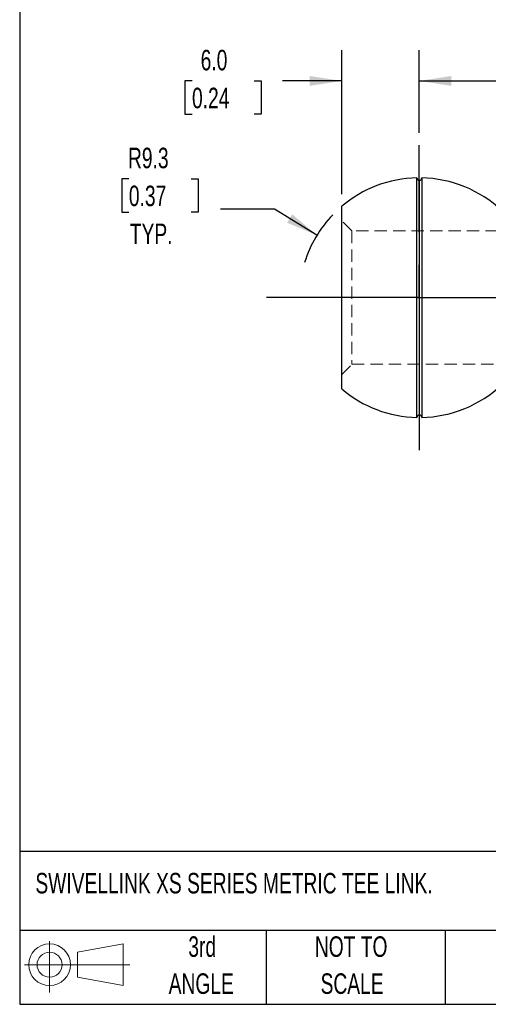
# Model space of a CAD drawing. Header units: millimetres. Extents: x 6 to 273, y 6 to 210.
# Tile 1 of 22: x 6 to 55, y 6 to 108. Entities that reach past the tile are written whole.
import ezdxf

# ---------------------------------------------------------------- set-up
doc = ezdxf.new("R2010")
doc.units = ezdxf.units.MM
doc.linetypes.add('CENTERX2', pattern=[20.32, 12.7, -2.54, 2.54, -2.54])
doc.linetypes.add('HIDDEN', pattern=[1.905, 1.27, -0.635])
doc.layers.add('CENTER', color=40, linetype='CENTERX2')
doc.layers.add('DIMENSIONS', color=140, linetype='Continuous', lineweight=25)
doc.layers.add('TEXT', color=140, linetype='Continuous', lineweight=25)
doc.styles.add('SLDTEXTSTYLE0', font='TXT', dxfattribs={"width": 0.7})
doc.dimstyles.new('SLDDIMSTYLE0', dxfattribs={"dimtxt": 2.158008, "dimasz": 3.302, "dimexe": 0, "dimexo": 0.0625, "dimgap": 0.539502, "dimtad": 0, "dimtih": 1, "dimtoh": 1, "dimlfac": 0.75, "dimrnd": 1e-09, "dimzin": 4, "dimdsep": 46, "dimtxsty": 'SLDTEXTSTYLE0', "dimsah": 1, "dimcen": 0.09, "dimadec": 0, "dimazin": 1, "dimtfac": 1, "dimtmove": 0, "dimatfit": 0, "dimfxl": 0, "dimfrac": 2, "dimtolj": 1, "dimtzin": 12, "dimarcsym": 0})
doc.dimstyles.new('SLDDIMSTYLE1', dxfattribs={"dimtxt": 2.158008, "dimasz": 3.302, "dimexe": 0, "dimexo": 0.0625, "dimgap": 0.539502, "dimtad": 0, "dimtih": 1, "dimtoh": 1, "dimlfac": 0.75, "dimrnd": 1e-09, "dimzin": 12, "dimdsep": 46, "dimtxsty": 'SLDTEXTSTYLE0', "dimsah": 1, "dimcen": 0.09, "dimadec": 0, "dimazin": 3, "dimtfac": 1, "dimtofl": 0, "dimtmove": 0, "dimatfit": 3, "dimfxl": 0, "dimfrac": 2, "dimtolj": 1, "dimtzin": 12, "dimarcsym": 0})
doc.dimstyles.new('SLDDIMSTYLE2', dxfattribs={"dimtxt": 2.158008, "dimasz": 3.302, "dimexe": 0, "dimexo": 0.0625, "dimgap": 0.539502, "dimtad": 0, "dimtih": 1, "dimtoh": 1, "dimlfac": 0.75, "dimrnd": 1e-09, "dimzin": 12, "dimdsep": 46, "dimtxsty": 'SLDTEXTSTYLE0', "dimsah": 1, "dimcen": 0, "dimadec": 0, "dimazin": 3, "dimtfac": 1, "dimtofl": 0, "dimtmove": 0, "dimatfit": 3, "dimfxl": 0, "dimfrac": 2, "dimtolj": 1, "dimtzin": 12, "dimarcsym": 0})

# ---------------------------------------------------------------- blocks, each defined once
blk = doc.blocks.new('Block11')
at = {"color": 7, "linetype": 'Continuous', "lineweight": 18}
for p, q in [((2.59, 5.31), (2.59, 0)), ((5.48, 4.17), (10.18, 5.03)), ((5.48, 1.6), (5.48, 4.17)), ((10.18, 5.03), (10.18, 0.73)), ((0, 2.88), (10.87, 2.88)), ((5.48, 1.6), (10.18, 0.73))]:
    blk.add_line(p, q, dxfattribs=at)
for radius in [2.15, 1.29]:
    blk.add_circle((2.59, 2.88), radius, dxfattribs=at)
blk = doc.blocks.new('Block12')
at = {"color": 7, "linetype": 'Continuous'}
blk.add_blockref('Block11', (0, 0), dxfattribs=at)
blk = doc.blocks.new('_D_2')
at = {"layer": 'DIMENSIONS'}
for p, q in [((47.54, 96.29), (47.54, 104.81)), ((97.54, 96.29), (97.54, 104.81)), ((47.54, 101.63), (67.47, 101.63)), ((70.39, 101.63), (69.67, 101.63)), ((69.67, 101.63), (69.67, 98.2)), ((76.81, 101.63), (77.53, 101.63)), ((77.53, 101.63), (77.53, 98.2)), ((97.54, 101.63), (79.73, 101.63)), ((69.67, 98.2), (70.39, 98.2)), ((77.53, 98.2), (76.81, 98.2))]:
    blk.add_line(p, q, dxfattribs=at)
for points in [[(47.54, 101.63), (50.84, 101.12), (50.84, 102.14)], [(97.54, 101.63), (94.24, 102.14), (94.24, 101.12)]]:
    blk.add_solid(points, dxfattribs=at)
at = {"layer": 'DIMENSIONS', "char_height": 2.117, "attachment_point": 1, "style": 'SLDTEXTSTYLE0'}
for s, insert in [('37.5', (70.39, 104.84)), ('1.48', (70.39, 100.93))]:
    blk.add_mtext(s, dxfattribs=dict(at, insert=insert))
blk = doc.blocks.new('_D_3')
at = {"layer": 'DIMENSIONS'}
for p, q in [((39.54, 89.96), (39.54, 104.81)), ((47.54, 96.29), (47.54, 104.81)), ((24.11, 101.63), (23.38, 101.63)), ((23.38, 101.63), (23.38, 98.2)), ((30.52, 101.63), (31.24, 101.63)), ((31.24, 101.63), (31.24, 98.2)), ((39.54, 101.63), (33.44, 101.63)), ((47.54, 101.63), (53.89, 101.63)), ((23.38, 98.2), (24.11, 98.2)), ((31.24, 98.2), (30.52, 98.2))]:
    blk.add_line(p, q, dxfattribs=at)
for points in [[(39.54, 101.63), (36.24, 102.14), (36.24, 101.12)], [(47.54, 101.63), (50.84, 101.12), (50.84, 102.14)]]:
    blk.add_solid(points, dxfattribs=at)
at = {"layer": 'DIMENSIONS', "char_height": 2.117, "attachment_point": 1, "style": 'SLDTEXTSTYLE0'}
for s, insert in [('6.0', (25, 104.84)), ('0.24', (24.11, 100.93))]:
    blk.add_mtext(s, dxfattribs=dict(at, insert=insert))
blk = doc.blocks.new('_D_4')
at = {"layer": 'DIMENSIONS'}
for p, q in [((17.6, 91.53), (16.87, 91.53)), ((16.87, 91.53), (16.87, 88.1)), ((24.01, 91.53), (24.74, 91.53)), ((24.74, 91.53), (24.74, 88.1)), ((32.6, 88.39), (27.05, 88.39)), ((36.99, 85.71), (32.6, 88.39)), ((16.87, 88.1), (17.6, 88.1)), ((24.74, 88.1), (24.01, 88.1))]:
    blk.add_line(p, q, dxfattribs=at)
blk.add_arc((47.54, 79.27), 12.36, 136.1952, 162.9837, dxfattribs=at)
blk.add_solid([(36.99, 85.71), (34.44, 87.87), (33.91, 87)], dxfattribs=at)
at = {"layer": 'DIMENSIONS', "char_height": 2.117, "attachment_point": 1, "style": 'SLDTEXTSTYLE0'}
for s, insert in [('R9.3', (17.51, 94.74)), ('0.37', (17.6, 90.83)), ('TYP.', (17.7, 86.91))]:
    blk.add_mtext(s, dxfattribs=dict(at, insert=insert))
blk = doc.blocks.new('SW_CENTERMARKSYMBOL_2')
at = {"layer": 'CENTER', "color": 0}
for p, q in [((0, 6.77), (0, 15.75)), ((0, 0), (0, 3.39)), ((-6.77, 0), (-15.75, 0)), ((0, 0), (-3.39, 0)), ((0, 0), (0, -3.39)), ((0, 0), (3.39, 0)), ((6.77, 0), (15.75, 0)), ((0, -6.77), (0, -15.75))]:
    blk.add_line(p, q, dxfattribs=at)

msp = doc.modelspace()

# ---------------------------------------------------------------- linework, layer by layer
for p, q in [((47.284, 79.269), (47.284, 91.628)), ((47.792, 91.628), (47.792, 79.269)), ((47.538, 91.377), (47.538, 79.269)), ((47.284, 79.269), (39.538, 79.269)), ((47.284, 66.91), (47.284, 79.269)), ((47.284, 79.269), (47.538, 79.269)), ((47.538, 79.269), (47.792, 79.269)), ((47.538, 79.269), (47.538, 67.162)), ((47.792, 79.269), (56.016, 79.269)), ((47.792, 79.269), (47.792, 66.91))]:
    msp.add_line(p, q)
at = {"color": 7, "linetype": 'HIDDEN', "lineweight": 18}
for p, q in [((47.538, 79.269), (47.538, 91.377)), ((40.597, 86.148), (39.538, 87.207)), ((40.597, 86.148), (40.597, 72.39)), ((97.538, 86.148), (40.597, 86.148)), ((39.538, 79.269), (47.284, 79.269)), ((47.538, 79.269), (47.284, 79.269)), ((47.792, 79.269), (47.538, 79.269)), ((47.538, 67.162), (47.538, 79.269)), ((56.016, 79.269), (47.792, 79.269)), ((39.538, 71.332), (40.597, 72.39)), ((40.597, 72.39), (97.538, 72.39))]:
    msp.add_line(p, q, dxfattribs=at)
for centre, radius, start, end in [((47.538, 79.269), 12.361, 91.17733, 130.33089), ((47.538, 91.631), 0.254, 180.58867, 270), ((47.538, 91.631), 0.254, 270, 359.41133), ((47.538, 79.269), 12.361, 46.69724, 88.82267), ((47.538, 79.269), 12.361, 271.17733, 313.30276), ((47.538, 79.269), 12.361, 229.67035, 268.82267), ((47.538, 66.908), 0.254, 90, 179.41133), ((47.538, 66.908), 0.254, 0.58867, 90)]:
    msp.add_arc(centre, radius, start, end)
for points, knots in [([(39.538, 79.269), (39.538, 79.652), (39.538, 80.43), (39.538, 81.596), (39.538, 82.663), (39.538, 83.611), (39.538, 84.44), (39.538, 85.221), (39.538, 85.944), (39.538, 86.597), (39.538, 87.166), (39.538, 87.651), (39.538, 88.083), (39.538, 88.425), (39.538, 88.652), (39.538, 88.679), (39.538, 88.693)], [0, 0, 0, 0, 0.0776139, 0.1576347, 0.2399629, 0.3042476, 0.3686247, 0.4342766, 0.5000242, 0.5656753, 0.6314237, 0.6957063, 0.7600855, 0.8423304, 0.9223717, 1, 1, 1, 1]), ([(39.538, 69.846), (39.538, 69.846), (39.538, 69.822), (39.538, 69.904), (39.538, 70.108), (39.538, 70.456), (39.538, 70.887), (39.538, 71.372), (39.538, 71.941), (39.538, 72.594), (39.538, 73.317), (39.538, 74.098), (39.538, 74.927), (39.538, 75.875), (39.538, 76.942), (39.538, 78.108), (39.538, 78.886), (39.538, 79.269)], [0, 0, 0, 0, 0.00013, 0.077709, 0.1577366, 0.2400501, 0.3043233, 0.3686889, 0.4343291, 0.5000649, 0.5657043, 0.6314409, 0.695712, 0.7600797, 0.84231, 0.9223581, 1, 1, 1, 1])]:
    msp.add_open_spline(points, degree=3, knots=knots)
at = {"layer": 'TEXT'}
for p, q in [((6.35, 209.55), (6.35, 6.35)), ((273.05, 22.126), (6.35, 22.126)), ((273.05, 13.97), (6.35, 13.97)), ((31.75, 13.97), (31.75, 6.35)), ((50.212, 13.97), (50.212, 6.35)), ((6.35, 6.35), (273.05, 6.35))]:
    msp.add_line(p, q, dxfattribs=at)

# ---------------------------------------------------------------- block references
at = {"layer": 'CENTER'}
msp.add_blockref('SW_CENTERMARKSYMBOL_2', (47.538, 79.269), dxfattribs=at)
at = {"layer": 'TEXT'}
msp.add_blockref('Block12', (6.838, 7.554), dxfattribs=at)

# ---------------------------------------------------------------- texts
at = {"layer": 'TEXT', "style": 'SLDTEXTSTYLE0'}
for s, insert, char_height, attachment_point in [('SWIVELLINK XS SERIES METRIC TEE LINK.', (7.966, 19.908), 2.11667, 1), ('3rd', (25.162, 13.364), 2.1167, 2), ('NOT TO', (40.516, 13.364), 2.1167, 2), ('ANGLE', (25.065, 9.542), 2.1167, 2), ('SCALE', (40.612, 9.542), 2.1167, 2)]:
    msp.add_mtext(s, dxfattribs=dict(at, insert=insert, char_height=char_height, attachment_point=attachment_point))

# ---------------------------------------------------------------- dimensions: what is measured, and where the dimension line sits
at = {"layer": 'DIMENSIONS'}
for base, p1, p2, dimstyle, picture, middle in [((39.538, 101.631), (47.538, 95.017), (39.538, 88.693), 'SLDDIMSTYLE0', '_D_3', (27.313, 101.631)), ((47.538, 101.631), (97.538, 95.017), (47.538, 95.017), 'SLDDIMSTYLE1', '_D_2', (73.599, 101.631))]:
    dim = msp.add_linear_dim(base=base, p1=p1, p2=p2, dimstyle=dimstyle, dxfattribs=at)
    dim.commit()
    dim.dimension.update_dxf_attribs({"geometry": picture, "text_midpoint": middle, "dimtype": 160})
dim = msp.add_radius_dim(center=(47.538, 79.269), mpoint=(36.99, 85.713), text='<>\\PTYP.', dimstyle='SLDDIMSTYLE2', dxfattribs=at)
dim.commit()
dim.dimension.update_dxf_attribs({"geometry": '_D_4', "text_midpoint": (20.804, 89.508), "dimtype": 164})

doc.saveas('drawing.dxf')
